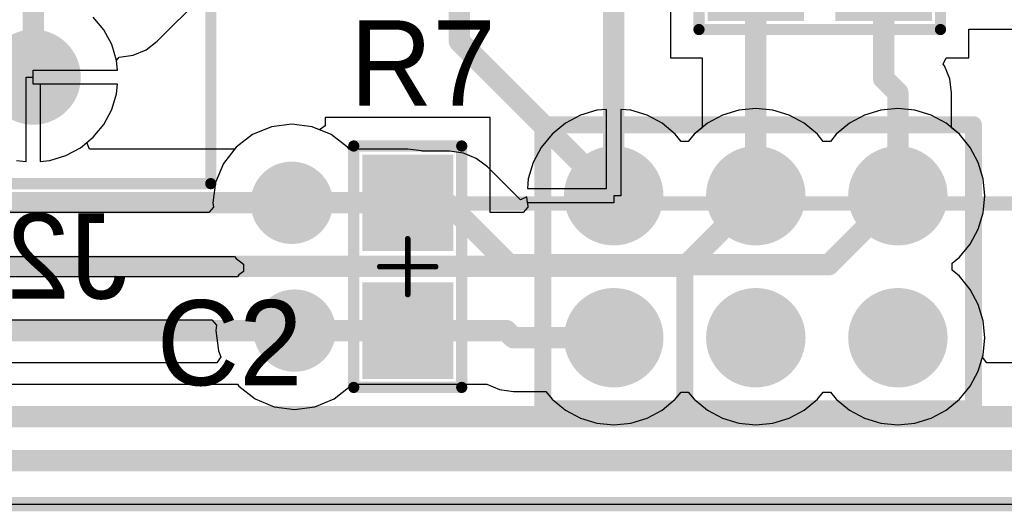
# Model space of a CAD drawing. Extents: x 2 to 5.35, y 2.27 to 3.73.
# Tile 10 of 14: x 3.98 to 4.67, y 2.27 to 2.61. Entities that reach past the tile are written whole.
import ezdxf

# ---------------------------------------------------------------- set-up
doc = ezdxf.new("R2010")
doc.units = 0
doc.layers.get('0').update_dxf_attribs({"linetype": 'CONTINUOUS'})
for name, color, linetype in [('BOTTOMLAYER', 5, 'CONTINUOUS'), ('BOTTOMOVERLAY', 54, 'CONTINUOUS'), ('BOTTOMPASTE', 16, 'CONTINUOUS'), ('BOTTOMSOLDER', 6, 'CONTINUOUS'), ('MECHANICAL15', 56, 'CONTINUOUS'), ('MULTILAYER', 9, 'CONTINUOUS'), ('TOPLAYER', 1, 'CONTINUOUS'), ('TOPOVERLAY', 2, 'CONTINUOUS'), ('TOPPASTE', 8, 'CONTINUOUS'), ('TOPSOLDER', 216, 'CONTINUOUS')]:
    doc.layers.add(name, color=color, linetype=linetype)

# ---------------------------------------------------------------- blocks, each defined once
blk = doc.blocks.new('0805_2')
at = {"layer": 'MECHANICAL15', "const_width": 0.003937}
for points in [[(0.000001, -0.019685), (0.000001, 0.019685)], [(0.019687, -0.000001), (-0.019685, -0.000001)]]:
    blk.add_lwpolyline(points, dxfattribs=at)
at = {"layer": 'MECHANICAL15', "const_width": 0.001969}
for points in [[(-0.000983, 0.019685, 1), (0.000986, 0.019685, 1)], [(-0.020669, -0.000001, 1), (-0.0187, -0.000001, 1)], [(0.018703, -0.000001, 1), (0.020671, -0.000001, 1)], [(-0.000983, -0.019685, 1), (0.000986, -0.019685, 1)]]:
    blk.add_lwpolyline(points, format="xyb", close=True, dxfattribs=at)
at = {"layer": 'TOPLAYER'}
for points in [[(-0.074999, -0.028001), (-0.014999, -0.028001), (-0.074999, 0.027999), (-0.014999, 0.027999)], [(0.015001, -0.028001), (0.075001, -0.028001), (0.015001, 0.027999), (0.075001, 0.027999)]]:
    blk.add_solid(points, dxfattribs=at)
at = {"layer": 'TOPOVERLAY', "const_width": 0.007874}
for points in [[(0.085001, 0.037999), (-0.084999, 0.037999)], [(-0.084999, -0.038001), (-0.084999, 0.037999)], [(0.085001, -0.038001), (0.085001, 0.037999)], [(0.085001, -0.038001), (-0.084999, -0.038001)]]:
    blk.add_lwpolyline(points, dxfattribs=at)
at = {"layer": 'TOPOVERLAY', "const_width": 0.003937}
for points in [[(-0.086967, 0.037999, 1), (-0.08303, 0.037999, 1)], [(-0.086967, 0.037999, 1), (-0.08303, 0.037999, 1)], [(0.083033, 0.037999, 1), (0.08697, 0.037999, 1)], [(0.083033, 0.037999, 1), (0.08697, 0.037999, 1)], [(-0.086967, -0.038001, 1), (-0.08303, -0.038001, 1)], [(-0.086967, -0.038001, 1), (-0.08303, -0.038001, 1)], [(0.083033, -0.038001, 1), (0.08697, -0.038001, 1)], [(0.083033, -0.038001, 1), (0.08697, -0.038001, 1)]]:
    blk.add_lwpolyline(points, format="xyb", close=True, dxfattribs=at)
at = {"layer": 'TOPPASTE'}
for points in [[(-0.074999, -0.028001), (-0.014999, -0.028001), (-0.074999, 0.027999), (-0.014999, 0.027999)], [(0.015001, -0.028001), (0.075001, -0.028001), (0.015001, 0.027999), (0.075001, 0.027999)]]:
    blk.add_solid(points, dxfattribs=at)
at = {"layer": 'TOPSOLDER'}
for points in [[(-0.078999, -0.032001), (-0.010999, -0.032001), (-0.078999, 0.031999), (-0.010999, 0.031999)], [(0.011001, -0.032001), (0.079001, -0.032001), (0.011001, 0.031999), (0.079001, 0.031999)]]:
    blk.add_solid(points, dxfattribs=at)
blk = doc.blocks.new('JBDM_11')
at = {"layer": 'BOTTOMLAYER', "const_width": 0.031}
for points in [[(-0.015499, 0.099999, 1), (0.015501, 0.099999, 1)], [(0.084501, 0.099999, 1), (0.115501, 0.099999, 1)], [(0.184501, 0.099999, 1), (0.215501, 0.099999, 1)], [(-0.015499, -0.000001, 1), (0.015501, -0.000001, 1)], [(0.084501, -0.000001, 1), (0.115501, -0.000001, 1)], [(0.184501, -0.000001, 1), (0.215501, -0.000001, 1)]]:
    blk.add_lwpolyline(points, format="xyb", close=True, dxfattribs=at)
at = {"layer": 'BOTTOMSOLDER', "const_width": 0.035}
for points in [[(-0.017499, 0.099999, 1), (0.017501, 0.099999, 1)], [(0.082501, 0.099999, 1), (0.117501, 0.099999, 1)], [(0.182501, 0.099999, 1), (0.217501, 0.099999, 1)], [(-0.017499, -0.000001, 1), (0.017501, -0.000001, 1)], [(0.082501, -0.000001, 1), (0.117501, -0.000001, 1)], [(0.182501, -0.000001, 1), (0.217501, -0.000001, 1)]]:
    blk.add_lwpolyline(points, format="xyb", close=True, dxfattribs=at)
at = {"layer": 'MULTILAYER', "const_width": 0.031}
for points in [[(-0.015499, 0.099999, 1), (0.015501, 0.099999, 1)], [(0.084501, 0.099999, 1), (0.115501, 0.099999, 1)], [(0.184501, 0.099999, 1), (0.215501, 0.099999, 1)], [(-0.015499, -0.000001, 1), (0.015501, -0.000001, 1)], [(0.084501, -0.000001, 1), (0.115501, -0.000001, 1)], [(0.184501, -0.000001, 1), (0.215501, -0.000001, 1)]]:
    blk.add_lwpolyline(points, format="xyb", close=True, dxfattribs=at)
at = {"layer": 'TOPLAYER', "const_width": 0.031}
for points in [[(-0.015499, 0.099999, 1), (0.015501, 0.099999, 1)], [(0.084501, 0.099999, 1), (0.115501, 0.099999, 1)], [(0.184501, 0.099999, 1), (0.215501, 0.099999, 1)], [(-0.015499, -0.000001, 1), (0.015501, -0.000001, 1)], [(0.084501, -0.000001, 1), (0.115501, -0.000001, 1)], [(0.184501, -0.000001, 1), (0.215501, -0.000001, 1)]]:
    blk.add_lwpolyline(points, format="xyb", close=True, dxfattribs=at)
at = {"layer": 'TOPOVERLAY', "const_width": 0.012}
for points in [[(-0.049999, 0.149999), (0.253151, 0.149999)], [(-0.049999, -0.050001), (-0.049999, 0.149999)], [(0.253151, -0.050001), (0.253151, 0.149999)], [(-0.049999, 0.049999), (0.050001, 0.049999)], [(0.050001, -0.050001), (0.050001, 0.049999)], [(-0.049999, -0.050001), (0.253151, -0.050001)]]:
    blk.add_lwpolyline(points, dxfattribs=at)
at = {"layer": 'TOPOVERLAY', "const_width": 0.006}
for points in [[(-0.052999, 0.149999, 1), (-0.046999, 0.149999, 1)], [(-0.052999, 0.149999, 1), (-0.046999, 0.149999, 1)], [(0.250151, 0.149999, 1), (0.256151, 0.149999, 1)], [(0.250151, 0.149999, 1), (0.256151, 0.149999, 1)], [(-0.052999, 0.049999, 1), (-0.046999, 0.049999, 1)], [(0.047001, 0.049999, 1), (0.053001, 0.049999, 1)], [(0.047001, 0.049999, 1), (0.053001, 0.049999, 1)], [(-0.052999, -0.050001, 1), (-0.046999, -0.050001, 1)], [(-0.052999, -0.050001, 1), (-0.046999, -0.050001, 1)], [(0.047001, -0.050001, 1), (0.053001, -0.050001, 1)], [(0.250151, -0.050001, 1), (0.256151, -0.050001, 1)], [(0.250151, -0.050001, 1), (0.256151, -0.050001, 1)]]:
    blk.add_lwpolyline(points, format="xyb", close=True, dxfattribs=at)
at = {"layer": 'TOPSOLDER', "const_width": 0.035}
for points in [[(-0.017499, 0.099999, 1), (0.017501, 0.099999, 1)], [(0.082501, 0.099999, 1), (0.117501, 0.099999, 1)], [(0.182501, 0.099999, 1), (0.217501, 0.099999, 1)], [(-0.017499, -0.000001, 1), (0.017501, -0.000001, 1)], [(0.082501, -0.000001, 1), (0.117501, -0.000001, 1)], [(0.182501, -0.000001, 1), (0.217501, -0.000001, 1)]]:
    blk.add_lwpolyline(points, format="xyb", close=True, dxfattribs=at)
blk = doc.blocks.new('SIP7_2_B_17')
at = {"layer": 'BOTTOMLAYER', "const_width": 0.029528}
blk.add_lwpolyline([(0.585236, -0.1, 1), (0.614764, -0.1, 1)], format="xyb", close=True, dxfattribs=at)
at = {"layer": 'BOTTOMOVERLAY', "const_width": 0.007874}
for points in [[(0.725, -0.175), (0.725, 0.075)], [(-0.125, -0.175), (0.725, -0.175)]]:
    blk.add_lwpolyline(points, dxfattribs=at)
at = {"layer": 'BOTTOMOVERLAY', "const_width": 0.003937}
blk.add_lwpolyline([(0.723032, -0.175, 1), (0.726969, -0.175, 1)], format="xyb", close=True, dxfattribs=at)
blk.add_lwpolyline([(0.723032, -0.175, 1), (0.726969, -0.175, 1)], format="xyb", close=True, dxfattribs=at)
at = {"layer": 'BOTTOMSOLDER', "const_width": 0.033528}
blk.add_lwpolyline([(0.583236, -0.1, 1), (0.616764, -0.1, 1)], format="xyb", close=True, dxfattribs=at)
at = {"layer": 'MULTILAYER', "const_width": 0.029528}
blk.add_lwpolyline([(0.585236, -0.1, 1), (0.614764, -0.1, 1)], format="xyb", close=True, dxfattribs=at)
at = {"layer": 'TOPLAYER', "const_width": 0.029528}
blk.add_lwpolyline([(0.585236, -0.1, 1), (0.614764, -0.1, 1)], format="xyb", close=True, dxfattribs=at)
at = {"layer": 'TOPSOLDER', "const_width": 0.033528}
blk.add_lwpolyline([(0.583236, -0.1, 1), (0.616764, -0.1, 1)], format="xyb", close=True, dxfattribs=at)
blk = doc.blocks.new('0805_B_23')
at = {"layer": 'BOTTOMLAYER'}
for points in [[(-0.075001, -0.027999), (-0.015001, -0.027999), (-0.075001, 0.028001), (-0.015001, 0.028001)], [(0.014999, -0.027999), (0.074999, -0.027999), (0.014999, 0.028001), (0.074999, 0.028001)]]:
    blk.add_solid(points, dxfattribs=at)
at = {"layer": 'BOTTOMOVERLAY', "const_width": 0.003937}
for points in [[(-0.08697, 0.038001, 1), (-0.083033, 0.038001, 1)], [(-0.08697, 0.038001, 1), (-0.083033, 0.038001, 1)], [(0.08303, 0.038001, 1), (0.086967, 0.038001, 1)], [(0.08303, 0.038001, 1), (0.086967, 0.038001, 1)], [(-0.08697, -0.037999, 1), (-0.083033, -0.037999, 1)], [(-0.08697, -0.037999, 1), (-0.083033, -0.037999, 1)], [(0.08303, -0.037999, 1), (0.086967, -0.037999, 1)], [(0.08303, -0.037999, 1), (0.086967, -0.037999, 1)]]:
    blk.add_lwpolyline(points, format="xyb", close=True, dxfattribs=at)
at = {"layer": 'BOTTOMOVERLAY', "const_width": 0.007874}
for points in [[(0.084999, 0.038001), (-0.085001, 0.038001)], [(-0.085001, 0.038001), (-0.085001, -0.037999)], [(0.084999, 0.038001), (0.084999, -0.037999)], [(0.084999, -0.037999), (-0.085001, -0.037999)]]:
    blk.add_lwpolyline(points, dxfattribs=at)
at = {"layer": 'BOTTOMPASTE'}
for points in [[(-0.075001, -0.027999), (-0.015001, -0.027999), (-0.075001, 0.028001), (-0.015001, 0.028001)], [(0.014999, -0.027999), (0.074999, -0.027999), (0.014999, 0.028001), (0.074999, 0.028001)]]:
    blk.add_solid(points, dxfattribs=at)
at = {"layer": 'BOTTOMSOLDER'}
for points in [[(-0.079001, -0.031999), (-0.011001, -0.031999), (-0.079001, 0.032001), (-0.011001, 0.032001)], [(0.010999, -0.031999), (0.078999, -0.031999), (0.010999, 0.032001), (0.078999, 0.032001)]]:
    blk.add_solid(points, dxfattribs=at)
at = {"layer": 'MECHANICAL15', "const_width": 0.003937}
for points in [[(-0.000001, 0.019687), (-0.000001, -0.019683)], [(0.019685, 0.000001), (-0.019687, 0.000001)]]:
    blk.add_lwpolyline(points, dxfattribs=at)
at = {"layer": 'MECHANICAL15', "const_width": 0.001969}
for points in [[(-0.000985, 0.019687, 1), (0.000983, 0.019687, 1)], [(-0.020671, 0.000001, 1), (-0.018703, 0.000001, 1)], [(0.018701, 0.000001, 1), (0.020669, 0.000001, 1)], [(-0.000985, -0.019683, 1), (0.000983, -0.019683, 1)]]:
    blk.add_lwpolyline(points, format="xyb", close=True, dxfattribs=at)

msp = doc.modelspace()

# ---------------------------------------------------------------- linework, layer by layer
at = {"layer": 'BOTTOMLAYER'}
for p, q in [((4.072245, 2.599255), (4.180711, 2.70772)), ((4.433636, 2.703522), (4.433636, 2.587522)), ((4.643636, 2.587522), (4.643636, 2.607698)), ((4.643636, 2.607698), (4.73, 2.607698)), ((4.064412, 2.593244), (4.072245, 2.599255)), ((4.055289, 2.589465), (4.064412, 2.593244)), ((4.043659, 2.585694), (4.0455, 2.588176)), ((4.043666, 2.585669), (4.043659, 2.585694)), ((4.044323, 2.579), (4.043666, 2.585669)), ((4.0455, 2.588176), (4.055289, 2.589465)), ((4.433636, 2.587522), (4.455812, 2.587522)), ((4.455812, 2.587522), (4.455812, 2.538393)), ((4.625528, 2.583038), (4.62774, 2.587522)), ((4.62774, 2.587522), (4.643636, 2.587522)), ((3.98499, 2.569), (3.98499, 2.579)), ((3.98499, 2.579), (4.044323, 2.579)), ((4.626392, 2.581912), (4.625528, 2.583038)), ((4.630171, 2.572789), (4.626392, 2.581912)), ((4.63146, 2.563), (4.630171, 2.572789)), ((4.044323, 2.569), (3.98499, 2.569)), ((4.043666, 2.562331), (4.044323, 2.569)), ((4.040262, 2.55111), (4.043666, 2.562331)), ((4.63146, 2.538393), (4.63146, 2.563)), ((4.034735, 2.540768), (4.040262, 2.55111)), ((4.381678, 2.550639), (4.370179, 2.547151)), ((4.388636, 2.551325), (4.381678, 2.550639)), ((4.388636, 2.495522), (4.388636, 2.551325)), ((4.405594, 2.550639), (4.398636, 2.551325)), ((4.398636, 2.551325), (4.398636, 2.490512)), ((4.417093, 2.547151), (4.405594, 2.550639)), ((4.370179, 2.547151), (4.359582, 2.541487)), ((4.42769, 2.541487), (4.417093, 2.547151)), ((4.027296, 2.531704), (4.034735, 2.540768)), ((4.152642, 2.539106), (4.139263, 2.533564)), ((4.167, 2.540997), (4.152642, 2.539106)), ((4.181358, 2.539106), (4.167, 2.540997)), ((4.194737, 2.533564), (4.181358, 2.539106)), ((4.359582, 2.541487), (4.350294, 2.533864)), ((4.436978, 2.533864), (4.42769, 2.541487)), ((4.455812, 2.538393), (4.450294, 2.533864)), ((4.636978, 2.533864), (4.63146, 2.538393)), ((4.022848, 2.528053), (4.027296, 2.531704)), ((4.139263, 2.533564), (4.127773, 2.524748)), ((4.206226, 2.524748), (4.194737, 2.533564)), ((4.350294, 2.533864), (4.342671, 2.524576)), ((4.441136, 2.528798), (4.436978, 2.533864)), ((4.450294, 2.533864), (4.446136, 2.528798)), ((4.644601, 2.524576), (4.636978, 2.533864)), ((4.024532, 2.523346), (4.022848, 2.528053)), ((4.126697, 2.523346), (4.024532, 2.523346)), ((4.127773, 2.524748), (4.126697, 2.523346)), ((4.207303, 2.523346), (4.206226, 2.524748)), ((4.248636, 2.523346), (4.207303, 2.523346)), ((4.258426, 2.522057), (4.248636, 2.523346)), ((4.342671, 2.524576), (4.337007, 2.513979)), ((4.446136, 2.528798), (4.441136, 2.528798)), ((4.650265, 2.513979), (4.644601, 2.524576)), ((4.258989, 2.521824), (4.258426, 2.522057)), ((4.278, 2.521824), (4.258989, 2.521824)), ((4.287789, 2.520535), (4.278, 2.521824)), ((4.296912, 2.516756), (4.287789, 2.520535)), ((4.304745, 2.510745), (4.296912, 2.516756)), ((4.327899, 2.487592), (4.304745, 2.510745)), ((4.337007, 2.513979), (4.333519, 2.50248)), ((4.653753, 2.50248), (4.650265, 2.513979)), ((4.333519, 2.50248), (4.332833, 2.495522)), ((4.654931, 2.490522), (4.653753, 2.50248)), ((4.332833, 2.495522), (4.388636, 2.495522)), ((4.332417, 2.489729), (4.327899, 2.487592)), ((4.332831, 2.485522), (4.332417, 2.489729)), ((4.398636, 2.490512), (4.393646, 2.490512)), ((4.393646, 2.490512), (4.393646, 2.485522)), ((4.653753, 2.478564), (4.654931, 2.490522)), ((4.393646, 2.485522), (4.332831, 2.485522)), ((4.650265, 2.467065), (4.653753, 2.478564)), ((4.644601, 2.456468), (4.650265, 2.467065)), ((4.636978, 2.44718), (4.644601, 2.456468)), ((3.616478, 2.447698), (4.126697, 2.447698)), ((4.126697, 2.447698), (4.127773, 2.446296)), ((4.631912, 2.443022), (4.636978, 2.44718)), ((4.127773, 2.446296), (4.13304, 2.442255)), ((4.13304, 2.442255), (4.13304, 2.437255)), ((4.631912, 2.438022), (4.631912, 2.443022)), ((4.128697, 2.433346), (2.311145, 2.433346)), ((4.129773, 2.434748), (4.128697, 2.433346)), ((4.13304, 2.437255), (4.129773, 2.434748)), ((4.636978, 2.433864), (4.631912, 2.438022)), ((4.644601, 2.424576), (4.636978, 2.433864)), ((4.650265, 2.413979), (4.644601, 2.424576)), ((4.653753, 2.40248), (4.650265, 2.413979)), ((4.654931, 2.390522), (4.653753, 2.40248)), ((4.653753, 2.378564), (4.654931, 2.390522)), ((4.650265, 2.367065), (4.653753, 2.378564)), ((4.644601, 2.356468), (4.650265, 2.367065)), ((2.295478, 2.357698), (4.128697, 2.357698)), ((4.128697, 2.357698), (4.129773, 2.356295)), ((4.208227, 2.356295), (4.209303, 2.357698)), ((4.209303, 2.357698), (4.304251, 2.357698)), ((4.304251, 2.357698), (4.313211, 2.353987)), ((4.636978, 2.34718), (4.644601, 2.356468)), ((4.129773, 2.356295), (4.141263, 2.34748)), ((4.196737, 2.34748), (4.208227, 2.356295)), ((4.313211, 2.353987), (4.323, 2.352698)), ((4.323, 2.352698), (4.345765, 2.352698)), ((4.345765, 2.352698), (4.350294, 2.34718)), ((4.436978, 2.34718), (4.441136, 2.352246)), ((4.441136, 2.352246), (4.446136, 2.352246)), ((4.446136, 2.352246), (4.450294, 2.34718)), ((4.536978, 2.34718), (4.541136, 2.352246)), ((4.541136, 2.352246), (4.546136, 2.352246)), ((4.546136, 2.352246), (4.550294, 2.34718)), ((4.141263, 2.34748), (4.154642, 2.341938)), ((4.183358, 2.341938), (4.196737, 2.34748)), ((4.350294, 2.34718), (4.359582, 2.339557)), ((4.42769, 2.339557), (4.436978, 2.34718)), ((4.450294, 2.34718), (4.459582, 2.339557)), ((4.52769, 2.339557), (4.536978, 2.34718)), ((4.550294, 2.34718), (4.559582, 2.339557)), ((4.62769, 2.339557), (4.636978, 2.34718)), ((4.154642, 2.341938), (4.169, 2.340047)), ((4.169, 2.340047), (4.183358, 2.341938)), ((4.359582, 2.339557), (4.370179, 2.333893)), ((4.417093, 2.333893), (4.42769, 2.339557)), ((4.459582, 2.339557), (4.470179, 2.333893)), ((4.517093, 2.333893), (4.52769, 2.339557)), ((4.559582, 2.339557), (4.570179, 2.333893)), ((4.617093, 2.333893), (4.62769, 2.339557)), ((4.370179, 2.333893), (4.381678, 2.330405)), ((4.381678, 2.330405), (4.393636, 2.329227)), ((4.393636, 2.329227), (4.405594, 2.330405)), ((4.405594, 2.330405), (4.417093, 2.333893)), ((4.470179, 2.333893), (4.481678, 2.330405)), ((4.481678, 2.330405), (4.493636, 2.329227)), ((4.493636, 2.329227), (4.505594, 2.330405)), ((4.505594, 2.330405), (4.517093, 2.333893)), ((4.570179, 2.333893), (4.581678, 2.330405)), ((4.581678, 2.330405), (4.593636, 2.329227)), ((4.593636, 2.329227), (4.605594, 2.330405)), ((4.605594, 2.330405), (4.617093, 2.333893)), ((5.35, 2.273), (2.004, 2.273))]:
    msp.add_line(p, q, dxfattribs=at)
at = {"layer": 'BOTTOMLAYER', "const_width": 0.015}
for points in [[(4.493636, 2.490522), (4.493636, 2.645522)], [(4.583636, 2.573), (4.583636, 2.645522)], [(4.393636, 2.490522), (4.393636, 2.638)], [(3.937, 2.526), (3.985, 2.574)], [(4.583636, 2.573), (4.593636, 2.563)], [(4.593636, 2.490522), (4.593636, 2.563)], [(4.545114, 2.442), (4.593636, 2.490522)], [(3.616478, 2.485522), (4.167, 2.485522)], [(4.167, 2.485522), (4.248636, 2.485522)], [(4.248636, 2.484), (4.248636, 2.485522)], [(4.248636, 2.484), (4.278, 2.484)], [(4.278, 2.484), (4.32, 2.442)], [(4.32, 2.442), (4.545114, 2.442)], [(2.295478, 2.395522), (4.169, 2.395522)], [(4.169, 2.395522), (4.318, 2.395522)], [(4.318, 2.395522), (4.323, 2.390522)], [(4.323, 2.390522), (4.393636, 2.390522)]]:
    msp.add_lwpolyline(points, dxfattribs=at)
at = {"layer": 'BOTTOMLAYER'}
for points, const_width in [([(3.98125, 2.574, 1), (3.98875, 2.574, 1)], 0.0075), ([(4.579886, 2.573, 1), (4.587386, 2.573, 1)], 0.0075), ([(4.579886, 2.573, 1), (4.587386, 2.573, 1)], 0.0075), ([(4.589886, 2.563, 1), (4.597386, 2.563, 1)], 0.0075), ([(4.589886, 2.563, 1), (4.597386, 2.563, 1)], 0.0075), ([(4.1545, 2.485522, 1), (4.1795, 2.485522, 1)], 0.025), ([(4.389886, 2.490522, 1), (4.397386, 2.490522, 1)], 0.0075), ([(4.489886, 2.490522, 1), (4.497386, 2.490522, 1)], 0.0075), ([(4.589886, 2.490522, 1), (4.597386, 2.490522, 1)], 0.0075), ([(4.589886, 2.490522, 1), (4.597386, 2.490522, 1)], 0.0075), ([(4.16325, 2.485522, 1), (4.17075, 2.485522, 1)], 0.0075), ([(4.16325, 2.485522, 1), (4.17075, 2.485522, 1)], 0.0075), ([(4.244886, 2.485522, 1), (4.252386, 2.485522, 1)], 0.0075), ([(4.244886, 2.485522, 1), (4.252386, 2.485522, 1)], 0.0075), ([(4.244886, 2.484, 1), (4.252386, 2.484, 1)], 0.0075), ([(4.244886, 2.484, 1), (4.252386, 2.484, 1)], 0.0075), ([(4.27425, 2.484, 1), (4.28175, 2.484, 1)], 0.0075), ([(4.27425, 2.484, 1), (4.28175, 2.484, 1)], 0.0075), ([(4.31625, 2.442, 1), (4.32375, 2.442, 1)], 0.0075), ([(4.31625, 2.442, 1), (4.32375, 2.442, 1)], 0.0075), ([(4.541364, 2.442, 1), (4.548864, 2.442, 1)], 0.0075), ([(4.541364, 2.442, 1), (4.548864, 2.442, 1)], 0.0075), ([(4.1565, 2.395522, 1), (4.1815, 2.395522, 1)], 0.025), ([(4.16525, 2.395522, 1), (4.17275, 2.395522, 1)], 0.0075), ([(4.16525, 2.395522, 1), (4.17275, 2.395522, 1)], 0.0075), ([(4.31425, 2.395522, 1), (4.32175, 2.395522, 1)], 0.0075), ([(4.31425, 2.395522, 1), (4.32175, 2.395522, 1)], 0.0075), ([(4.31925, 2.390522, 1), (4.32675, 2.390522, 1)], 0.0075), ([(4.31925, 2.390522, 1), (4.32675, 2.390522, 1)], 0.0075), ([(4.389886, 2.390522, 1), (4.397386, 2.390522, 1)], 0.0075)]:
    msp.add_lwpolyline(points, format="xyb", close=True, dxfattribs=dict(at, const_width=const_width))
at = {"layer": 'BOTTOMSOLDER', "const_width": 0.029}
for points in [[(4.1525, 2.485522, 1), (4.1815, 2.485522, 1)], [(4.1545, 2.395522, 1), (4.1835, 2.395522, 1)]]:
    msp.add_lwpolyline(points, format="xyb", close=True, dxfattribs=at)
at = {"layer": 'MULTILAYER', "const_width": 0.025}
for points in [[(4.1545, 2.485522, 1), (4.1795, 2.485522, 1)], [(4.1565, 2.395522, 1), (4.1815, 2.395522, 1)]]:
    msp.add_lwpolyline(points, format="xyb", close=True, dxfattribs=at)
at = {"layer": 'TOPLAYER'}
for p, q in [((4.034735, 2.607232), (4.027296, 2.616296)), ((4.040262, 2.59689), (4.034735, 2.607232)), ((4.043666, 2.585669), (4.040262, 2.59689)), ((4.044323, 2.579), (4.043666, 2.585669)), ((3.98499, 2.57401), (3.98499, 2.579)), ((3.98499, 2.579), (4.044323, 2.579)), ((3.98, 2.514677), (3.98, 2.57401)), ((3.98, 2.57401), (3.98499, 2.57401)), ((4.044323, 2.569), (3.99, 2.569)), ((3.99, 2.569), (3.99, 2.514677)), ((4.043666, 2.562331), (4.044323, 2.569)), ((4.040262, 2.55111), (4.043666, 2.562331)), ((4.034735, 2.540768), (4.040262, 2.55111)), ((4.381678, 2.550639), (4.370179, 2.547151)), ((4.388636, 2.551325), (4.381678, 2.550639)), ((4.388636, 2.495522), (4.388636, 2.551325)), ((4.405594, 2.550639), (4.398636, 2.551325)), ((4.398636, 2.551325), (4.398636, 2.490512)), ((4.417093, 2.547151), (4.405594, 2.550639)), ((4.481678, 2.550639), (4.470179, 2.547151)), ((4.493636, 2.551817), (4.481678, 2.550639)), ((4.505594, 2.550639), (4.493636, 2.551817)), ((4.517093, 2.547151), (4.505594, 2.550639)), ((4.581678, 2.550639), (4.570179, 2.547151)), ((4.593636, 2.551817), (4.581678, 2.550639)), ((4.605594, 2.550639), (4.593636, 2.551817)), ((4.617093, 2.547151), (4.605594, 2.550639)), ((4.306634, 2.545519), (4.190634, 2.545519)), ((4.190634, 2.545519), (4.190634, 2.539764)), ((4.306634, 2.47871), (4.306634, 2.545519)), ((4.370179, 2.547151), (4.359582, 2.541487)), ((4.42769, 2.541487), (4.417093, 2.547151)), ((4.470179, 2.547151), (4.459582, 2.541487)), ((4.52769, 2.541487), (4.517093, 2.547151)), ((4.570179, 2.547151), (4.559582, 2.541487)), ((4.62769, 2.541487), (4.617093, 2.547151)), ((4.027296, 2.531704), (4.034735, 2.540768)), ((4.152642, 2.539106), (4.139263, 2.533564)), ((4.167, 2.540997), (4.152642, 2.539106)), ((4.181358, 2.539106), (4.167, 2.540997)), ((4.186476, 2.536986), (4.181358, 2.539106)), ((4.190634, 2.539764), (4.186476, 2.536986)), ((4.359582, 2.541487), (4.350294, 2.533864)), ((4.436978, 2.533864), (4.42769, 2.541487)), ((4.459582, 2.541487), (4.450294, 2.533864)), ((4.536978, 2.533864), (4.52769, 2.541487)), ((4.559582, 2.541487), (4.550294, 2.533864)), ((4.636978, 2.533864), (4.62769, 2.541487)), ((4.018232, 2.524265), (4.027296, 2.531704)), ((4.139263, 2.533564), (4.127773, 2.524748)), ((4.350294, 2.533864), (4.342671, 2.524576)), ((4.441136, 2.528798), (4.436978, 2.533864)), ((4.450294, 2.533864), (4.446136, 2.528798)), ((4.541136, 2.528798), (4.536978, 2.533864)), ((4.550294, 2.533864), (4.546136, 2.528798)), ((4.644601, 2.524576), (4.636978, 2.533864)), ((4.00789, 2.518738), (4.018232, 2.524265)), ((4.127773, 2.524748), (4.118958, 2.513259)), ((4.342671, 2.524576), (4.337007, 2.513979)), ((4.446136, 2.528798), (4.441136, 2.528798)), ((4.546136, 2.528798), (4.541136, 2.528798)), ((4.650265, 2.513979), (4.644601, 2.524576)), ((3.996669, 2.515334), (4.00789, 2.518738)), ((3.973331, 2.515334), (3.98, 2.514677)), ((3.99, 2.514677), (3.996669, 2.515334)), ((4.118958, 2.513259), (4.113416, 2.49988)), ((4.337007, 2.513979), (4.333519, 2.50248)), ((4.653753, 2.50248), (4.650265, 2.513979)), ((4.333519, 2.50248), (4.332833, 2.495522)), ((4.654931, 2.490522), (4.653753, 2.50248)), ((4.113416, 2.49988), (4.111525, 2.485522)), ((4.332833, 2.495522), (4.388636, 2.495522)), ((4.398636, 2.490512), (4.393646, 2.490512)), ((4.393646, 2.490512), (4.393646, 2.485522)), ((4.653753, 2.478564), (4.654931, 2.490522)), ((4.111927, 2.482469), (4.108631, 2.47871)), ((4.111525, 2.485522), (4.111927, 2.482469)), ((4.333139, 2.482414), (4.329782, 2.47871)), ((4.393646, 2.485522), (4.332833, 2.485522)), ((4.332833, 2.485522), (4.333139, 2.482414)), ((4.108631, 2.47871), (3.951733, 2.47871)), ((4.329782, 2.47871), (4.306634, 2.47871)), ((4.650265, 2.467065), (4.653753, 2.478564)), ((4.644601, 2.456468), (4.650265, 2.467065)), ((4.636978, 2.44718), (4.644601, 2.456468)), ((4.631912, 2.443022), (4.636978, 2.44718)), ((4.631912, 2.438022), (4.631912, 2.443022)), ((4.636978, 2.433864), (4.631912, 2.438022)), ((4.644601, 2.424576), (4.636978, 2.433864)), ((4.650265, 2.413979), (4.644601, 2.424576)), ((4.653753, 2.40248), (4.650265, 2.413979)), ((3.500114, 2.403062), (4.110726, 2.403062)), ((4.110726, 2.403062), (4.114023, 2.399303)), ((4.114023, 2.399303), (4.113525, 2.395522)), ((4.654931, 2.390522), (4.653753, 2.40248)), ((4.113525, 2.395522), (4.115416, 2.381164)), ((4.653753, 2.378564), (4.654931, 2.390522)), ((4.115416, 2.381164), (4.117148, 2.376981)), ((4.65323, 2.37684), (4.653753, 2.378564)), ((4.11437, 2.372824), (3.404667, 2.372824)), ((4.117148, 2.376981), (4.11437, 2.372824)), ((4.656209, 2.372824), (4.65323, 2.37684)), ((4.801333, 2.372824), (4.656209, 2.372824))]:
    msp.add_line(p, q, dxfattribs=at)
at = {"layer": 'TOPLAYER', "const_width": 0.015}
for points in [[(4.285, 2.599158), (4.285, 2.689)], [(3.985, 2.574), (3.985, 2.674)], [(4.285, 2.599158), (4.393636, 2.490522)], [(4.444, 2.440886), (4.493636, 2.490522)], [(4.167, 2.485522), (4.167003, 2.485519)], [(4.167003, 2.485519), (4.248634, 2.485519)], [(3.500114, 2.440886), (4.444, 2.440886)], [(4.169, 2.395522), (4.248631, 2.395522)], [(4.248631, 2.395522), (4.248634, 2.395519)], [(3.389, 2.335), (4.817, 2.335)], [(3.333, 2.304), (4.857, 2.304)]]:
    msp.add_lwpolyline(points, dxfattribs=at)
at = {"layer": 'TOPLAYER'}
for points, const_width in [([(4.28125, 2.599158, 1), (4.28875, 2.599158, 1)], 0.0075), ([(4.28125, 2.599158, 1), (4.28875, 2.599158, 1)], 0.0075), ([(3.98125, 2.574, 1), (3.98875, 2.574, 1)], 0.0075), ([(4.1545, 2.485522, 1), (4.1795, 2.485522, 1)], 0.025), ([(4.389886, 2.490522, 1), (4.397386, 2.490522, 1)], 0.0075), ([(4.489886, 2.490522, 1), (4.497386, 2.490522, 1)], 0.0075), ([(4.16325, 2.485522, 1), (4.17075, 2.485522, 1)], 0.0075), ([(4.163253, 2.485519, 1), (4.170753, 2.485519, 1)], 0.0075), ([(4.163253, 2.485519, 1), (4.170753, 2.485519, 1)], 0.0075), ([(4.244884, 2.485519, 1), (4.252384, 2.485519, 1)], 0.0075), ([(4.44025, 2.440886, 1), (4.44775, 2.440886, 1)], 0.0075), ([(4.44025, 2.440886, 1), (4.44775, 2.440886, 1)], 0.0075), ([(4.1565, 2.395522, 1), (4.1815, 2.395522, 1)], 0.025), ([(4.16525, 2.395522, 1), (4.17275, 2.395522, 1)], 0.0075), ([(4.244881, 2.395522, 1), (4.252381, 2.395522, 1)], 0.0075), ([(4.244881, 2.395522, 1), (4.252381, 2.395522, 1)], 0.0075), ([(4.244884, 2.395519, 1), (4.252384, 2.395519, 1)], 0.0075)]:
    msp.add_lwpolyline(points, format="xyb", close=True, dxfattribs=dict(at, const_width=const_width))
at = {"layer": 'TOPOVERLAY', "const_width": 0.01}
for points in [[(2.109, 2.485), (5.242, 2.485)], [(2.003116, 2.273268), (5.349572, 2.273268)]]:
    msp.add_lwpolyline(points, dxfattribs=at)
at = {"layer": 'TOPSOLDER', "const_width": 0.029}
for points in [[(4.1525, 2.485522, 1), (4.1815, 2.485522, 1)], [(4.1545, 2.395522, 1), (4.1835, 2.395522, 1)]]:
    msp.add_lwpolyline(points, format="xyb", close=True, dxfattribs=at)

# ---------------------------------------------------------------- block references
for name, p, rotation in [('SIP7_2_B_17', (3.385, 2.674), 360), ('0805_B_23', (4.538635, 2.645523), 180), ('JBDM_11', (4.393635, 2.390523), 360), ('0805_2', (4.248635, 2.440521), 270)]:
    msp.add_blockref(name, p, dxfattribs=dict(rotation=rotation))

# ---------------------------------------------------------------- texts
at = {"layer": 'BOTTOMOVERLAY', "text_generation_flag": 2}
msp.add_text('J2', height=0.06, rotation=360, dxfattribs=at).set_placement((4.051, 2.418))
at = {"layer": 'TOPOVERLAY'}
for s, p in [('R7', (4.208, 2.554)), ('C2', (4.072, 2.357))]:
    msp.add_text(s, height=0.06, rotation=360, dxfattribs=at).set_placement(p)

doc.saveas('drawing.dxf')
